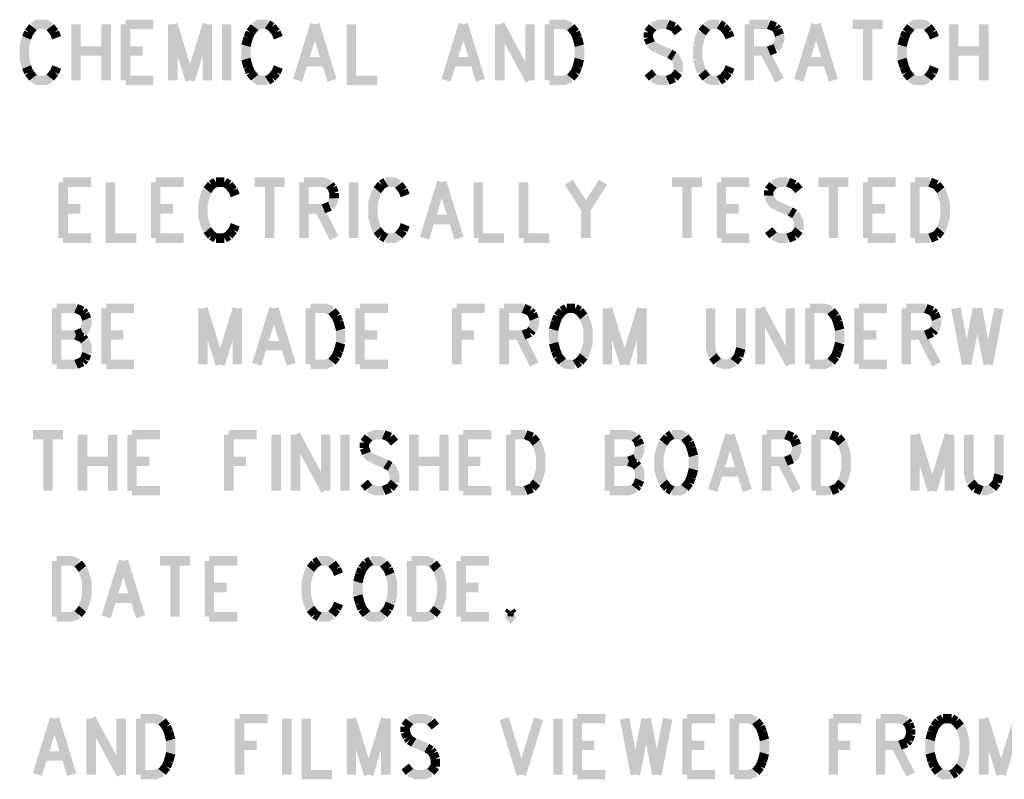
# Model space of a CAD drawing. Extents: x 7.3 to 19.8, y 4.7 to 11.6.
# Tile 3 of 14: x 9 to 10.5, y 4.8 to 6. Entities that reach past the tile are written whole.
import ezdxf

# ---------------------------------------------------------------- set-up
doc = ezdxf.new("R2010")
doc.units = 0
doc.layers.add('DD_PHO', color=6, linetype='CONTINUOUS')

msp = doc.modelspace()

# ---------------------------------------------------------------- linework, layer by layer
at = {"layer": 'DD_PHO', "const_width": 0.015}
for points in [[(8.99613, 5.94187), (8.98931, 5.93343)], [(9.0234, 5.94187), (9.01659, 5.94609), (9.00295, 5.94609), (8.99613, 5.94187)], [(9.03022, 5.93343), (9.0234, 5.94187)], [(9.06431, 5.94609), (9.06431, 5.8575)], [(9.11204, 5.94609), (9.11204, 5.8575)], [(9.14272, 5.94609), (9.14272, 5.8575)], [(9.14272, 5.94609), (9.18704, 5.94609)], [(9.21772, 5.94609), (9.21772, 5.8575)], [(9.21772, 5.94609), (9.245, 5.8575)], [(9.27227, 5.94609), (9.245, 5.8575)], [(9.27227, 5.94609), (9.27227, 5.8575)], [(9.30295, 5.94609), (9.30295, 5.8575)], [(9.34727, 5.94187), (9.34045, 5.93343)], [(9.36772, 5.94609), (9.35409, 5.94609), (9.34727, 5.94187)], [(9.37454, 5.94187), (9.36772, 5.94609)], [(9.38136, 5.93343), (9.37454, 5.94187)], [(9.44272, 5.94609), (9.41545, 5.8575)], [(9.44272, 5.94609), (9.47, 5.8575)], [(9.50068, 5.94609), (9.50068, 5.8575), (9.54159, 5.8575)], [(9.67795, 5.94609), (9.65068, 5.8575)], [(9.67795, 5.94609), (9.70522, 5.8575)], [(9.7359, 5.94609), (9.7359, 5.8575)], [(9.7359, 5.94609), (9.78363, 5.8575)], [(9.78363, 5.94609), (9.78363, 5.8575)], [(9.81431, 5.94609), (9.81431, 5.8575)], [(9.81431, 5.94609), (9.83818, 5.94609), (9.8484, 5.94187)], [(9.8484, 5.94187), (9.85522, 5.93343)], [(9.97795, 5.94187), (9.97113, 5.93343)], [(10.00181, 5.94609), (9.98818, 5.94609), (9.97795, 5.94187)], [(10.01204, 5.94187), (10.00181, 5.94609)], [(10.01886, 5.93343), (10.01204, 5.94187)], [(10.06318, 5.94187), (10.05636, 5.93343)], [(10.08363, 5.94609), (10.07, 5.94609), (10.06318, 5.94187)], [(10.09045, 5.94187), (10.08363, 5.94609)], [(10.09727, 5.93343), (10.09045, 5.94187)], [(10.13136, 5.94609), (10.13136, 5.8575)], [(10.13136, 5.94609), (10.16204, 5.94609)], [(10.16204, 5.94609), (10.17227, 5.94187)], [(10.17227, 5.94187), (10.17568, 5.93765)], [(10.17568, 5.93765), (10.17909, 5.92921)], [(10.23704, 5.94609), (10.20977, 5.8575)], [(10.23704, 5.94609), (10.26431, 5.8575)], [(10.295, 5.94609), (10.34272, 5.94609)], [(10.31886, 5.94609), (10.31886, 5.8575)], [(10.38704, 5.94187), (10.38022, 5.93343)], [(10.41431, 5.94187), (10.4075, 5.94609), (10.39386, 5.94609), (10.38704, 5.94187)], [(10.42113, 5.93343), (10.41431, 5.94187)], [(10.45522, 5.94609), (10.45522, 5.8575)], [(10.50295, 5.94609), (10.50295, 5.8575)], [(8.9859, 5.925), (8.9825, 5.91234), (8.9825, 5.89125), (8.9859, 5.87859)], [(8.98931, 5.93343), (8.9859, 5.925)], [(9.03363, 5.925), (9.03022, 5.93343)], [(9.33704, 5.925), (9.33363, 5.91234)], [(9.34045, 5.93343), (9.33704, 5.925)], [(9.38477, 5.925), (9.38136, 5.93343)], [(9.85522, 5.93343), (9.85863, 5.925)], [(9.85863, 5.925), (9.86204, 5.91234)], [(9.97113, 5.93343), (9.97113, 5.925)], [(9.97113, 5.925), (9.97454, 5.91656)], [(10.05636, 5.93343), (10.05295, 5.925), (10.04954, 5.91234)], [(10.10068, 5.925), (10.09727, 5.93343)], [(10.17909, 5.92921), (10.17909, 5.92078), (10.17568, 5.91234), (10.17227, 5.90812)], [(10.37681, 5.925), (10.3734, 5.91234)], [(10.38022, 5.93343), (10.37681, 5.925)], [(10.42454, 5.925), (10.42113, 5.93343)], [(9.33363, 5.91234), (9.33363, 5.89125)], [(9.86204, 5.91234), (9.86204, 5.89125)], [(9.97454, 5.91656), (9.97795, 5.91234), (9.98477, 5.90812)], [(9.98477, 5.90812), (10.00522, 5.89968)], [(10.04954, 5.91234), (10.04954, 5.89125)], [(10.17227, 5.90812), (10.16204, 5.9039)], [(10.3734, 5.91234), (10.3734, 5.89125)], [(9.06431, 5.9039), (9.11204, 5.9039)], [(9.14272, 5.9039), (9.17, 5.9039)], [(9.33363, 5.89125), (9.33704, 5.87859)], [(9.86204, 5.89125), (9.85863, 5.87859)], [(10.00522, 5.89968), (10.01204, 5.89546)], [(10.01204, 5.89546), (10.01545, 5.89125), (10.01886, 5.88281), (10.01886, 5.87015)], [(10.04954, 5.89125), (10.05295, 5.87859), (10.05636, 5.87015)], [(10.16204, 5.9039), (10.13136, 5.9039)], [(10.15522, 5.9039), (10.17909, 5.8575)], [(10.3734, 5.89125), (10.37681, 5.87859)], [(10.45522, 5.9039), (10.50295, 5.9039)], [(8.9859, 5.87859), (8.98931, 5.87015)], [(9.03022, 5.87015), (9.03363, 5.87859)], [(9.33704, 5.87859), (9.34045, 5.87015)], [(9.38136, 5.87015), (9.38477, 5.87859)], [(9.42568, 5.88703), (9.45977, 5.88703)], [(9.6609, 5.88703), (9.695, 5.88703)], [(9.85863, 5.87859), (9.85522, 5.87015)], [(10.09727, 5.87015), (10.10068, 5.87859)], [(10.22, 5.88703), (10.25409, 5.88703)], [(10.37681, 5.87859), (10.38022, 5.87015)], [(10.42113, 5.87015), (10.42454, 5.87859)], [(8.98931, 5.87015), (8.99613, 5.86171)], [(8.99613, 5.86171), (9.00295, 5.8575), (9.01659, 5.8575), (9.0234, 5.86171)], [(9.0234, 5.86171), (9.03022, 5.87015)], [(9.34045, 5.87015), (9.34727, 5.86171)], [(9.34727, 5.86171), (9.35409, 5.8575), (9.36772, 5.8575)], [(9.36772, 5.8575), (9.37454, 5.86171)], [(9.37454, 5.86171), (9.38136, 5.87015)], [(9.8484, 5.86171), (9.83818, 5.8575), (9.81431, 5.8575)], [(9.85522, 5.87015), (9.8484, 5.86171)], [(9.97795, 5.86171), (9.97113, 5.87015)], [(10.00181, 5.8575), (9.98818, 5.8575), (9.97795, 5.86171)], [(10.01204, 5.86171), (10.00181, 5.8575)], [(10.01886, 5.87015), (10.01204, 5.86171)], [(10.05636, 5.87015), (10.06318, 5.86171)], [(10.06318, 5.86171), (10.07, 5.8575), (10.08363, 5.8575)], [(10.08363, 5.8575), (10.09045, 5.86171)], [(10.09045, 5.86171), (10.09727, 5.87015)], [(10.38022, 5.87015), (10.38704, 5.86171)], [(10.38704, 5.86171), (10.39386, 5.8575), (10.4075, 5.8575), (10.41431, 5.86171)], [(10.41431, 5.86171), (10.42113, 5.87015)], [(9.14272, 5.8575), (9.18704, 5.8575)], [(9.04386, 5.69609), (9.04386, 5.6075)], [(9.04386, 5.69609), (9.08818, 5.69609)], [(9.11886, 5.69609), (9.11886, 5.6075), (9.15977, 5.6075)], [(9.19045, 5.69609), (9.19045, 5.6075)], [(9.19045, 5.69609), (9.23477, 5.69609)], [(9.27909, 5.69187), (9.27227, 5.68343)], [(9.2859, 5.69609), (9.27909, 5.69187)], [(9.29954, 5.69609), (9.2859, 5.69609)], [(9.30636, 5.69187), (9.29954, 5.69609)], [(9.31318, 5.68343), (9.30636, 5.69187)], [(9.34727, 5.69609), (9.395, 5.69609)], [(9.37113, 5.69609), (9.37113, 5.6075)], [(9.42568, 5.69609), (9.42568, 5.6075)], [(9.42568, 5.69609), (9.45636, 5.69609), (9.46659, 5.69187)], [(9.46659, 5.69187), (9.47, 5.68765)], [(9.50409, 5.69609), (9.50409, 5.6075)], [(9.5484, 5.69187), (9.54159, 5.68343)], [(9.55522, 5.69609), (9.5484, 5.69187)], [(9.57568, 5.69187), (9.56886, 5.69609), (9.55522, 5.69609)], [(9.5825, 5.68343), (9.57568, 5.69187)], [(9.64386, 5.69609), (9.61659, 5.6075)], [(9.64386, 5.69609), (9.67113, 5.6075)], [(9.70181, 5.69609), (9.70181, 5.6075)], [(9.7734, 5.69609), (9.7734, 5.6075)], [(9.845, 5.69609), (9.87227, 5.6539)], [(9.89954, 5.69609), (9.87227, 5.6539)], [(10.00863, 5.69609), (10.05636, 5.69609)], [(10.0325, 5.69609), (10.0325, 5.6075)], [(10.08704, 5.69609), (10.08704, 5.6075)], [(10.08704, 5.69609), (10.13136, 5.69609)], [(10.16886, 5.69187), (10.16204, 5.68343)], [(10.19272, 5.69609), (10.17909, 5.69609), (10.16886, 5.69187)], [(10.20295, 5.69187), (10.19272, 5.69609)], [(10.20977, 5.68343), (10.20295, 5.69187)], [(10.24045, 5.69609), (10.28818, 5.69609)], [(10.26431, 5.69609), (10.26431, 5.6075)], [(10.31886, 5.69609), (10.31886, 5.6075)], [(10.31886, 5.69609), (10.36318, 5.69609)], [(10.39386, 5.69609), (10.39386, 5.6075)], [(10.39386, 5.69609), (10.41772, 5.69609)], [(10.41772, 5.69609), (10.42795, 5.69187)], [(10.42795, 5.69187), (10.43477, 5.68343)], [(9.27227, 5.68343), (9.26886, 5.675), (9.26545, 5.66234), (9.26545, 5.64125), (9.26886, 5.62859), (9.27227, 5.62015)], [(9.31659, 5.675), (9.31318, 5.68343)], [(9.47, 5.68765), (9.4734, 5.67921)], [(9.4734, 5.67921), (9.4734, 5.67078)], [(9.54159, 5.68343), (9.53818, 5.675), (9.53477, 5.66234), (9.53477, 5.64125), (9.53818, 5.62859), (9.54159, 5.62015)], [(9.5859, 5.675), (9.5825, 5.68343)], [(10.16204, 5.68343), (10.16204, 5.675)], [(10.16204, 5.675), (10.16545, 5.66656), (10.16886, 5.66234), (10.17568, 5.65812)], [(10.43477, 5.68343), (10.43818, 5.675), (10.44159, 5.66234), (10.44159, 5.64125), (10.43818, 5.62859), (10.43477, 5.62015)], [(9.46659, 5.65812), (9.45636, 5.6539)], [(9.4734, 5.67078), (9.47, 5.66234), (9.46659, 5.65812)], [(10.17568, 5.65812), (10.19613, 5.64968)], [(9.04386, 5.6539), (9.07113, 5.6539)], [(9.19045, 5.6539), (9.21772, 5.6539)], [(9.45636, 5.6539), (9.42568, 5.6539)], [(9.44954, 5.6539), (9.4734, 5.6075)], [(9.87227, 5.6539), (9.87227, 5.6075)], [(10.08704, 5.6539), (10.11431, 5.6539)], [(10.19613, 5.64968), (10.20295, 5.64546)], [(10.20295, 5.64546), (10.20636, 5.64125), (10.20977, 5.63281), (10.20977, 5.62015)], [(10.31886, 5.6539), (10.34613, 5.6539)], [(9.31318, 5.62015), (9.31659, 5.62859)], [(9.5825, 5.62015), (9.5859, 5.62859)], [(9.62681, 5.63703), (9.6609, 5.63703)], [(9.27227, 5.62015), (9.27909, 5.61171)], [(9.27909, 5.61171), (9.2859, 5.6075)], [(9.29954, 5.6075), (9.30636, 5.61171)], [(9.30636, 5.61171), (9.31318, 5.62015)], [(9.54159, 5.62015), (9.5484, 5.61171)], [(9.5484, 5.61171), (9.55522, 5.6075)], [(9.55522, 5.6075), (9.56886, 5.6075), (9.57568, 5.61171)], [(9.57568, 5.61171), (9.5825, 5.62015)], [(10.16886, 5.61171), (10.16204, 5.62015)], [(10.19272, 5.6075), (10.17909, 5.6075), (10.16886, 5.61171)], [(10.20295, 5.61171), (10.19272, 5.6075)], [(10.20977, 5.62015), (10.20295, 5.61171)], [(10.42795, 5.61171), (10.41772, 5.6075)], [(10.43477, 5.62015), (10.42795, 5.61171)], [(9.04386, 5.6075), (9.08818, 5.6075)], [(9.19045, 5.6075), (9.23477, 5.6075)], [(9.2859, 5.6075), (9.29954, 5.6075)], [(9.70181, 5.6075), (9.74272, 5.6075)], [(9.7734, 5.6075), (9.81431, 5.6075)], [(10.08704, 5.6075), (10.13136, 5.6075)], [(10.31886, 5.6075), (10.36318, 5.6075)], [(10.41772, 5.6075), (10.39386, 5.6075)], [(9.03363, 5.49609), (9.03363, 5.4075)], [(9.03363, 5.49609), (9.06431, 5.49609)], [(9.06431, 5.49609), (9.07454, 5.49187)], [(9.07454, 5.49187), (9.07795, 5.48765)], [(9.07795, 5.48765), (9.08136, 5.47921)], [(9.11204, 5.49609), (9.11204, 5.4075)], [(9.11204, 5.49609), (9.15636, 5.49609)], [(9.26545, 5.49609), (9.26545, 5.4075)], [(9.26545, 5.49609), (9.29272, 5.4075)], [(9.32, 5.49609), (9.29272, 5.4075)], [(9.32, 5.49609), (9.32, 5.4075)], [(9.37795, 5.49609), (9.35068, 5.4075)], [(9.37795, 5.49609), (9.40522, 5.4075)], [(9.4359, 5.49609), (9.4359, 5.4075)], [(9.4359, 5.49609), (9.45977, 5.49609), (9.47, 5.49187)], [(9.47, 5.49187), (9.47681, 5.48343)], [(9.51431, 5.49609), (9.51431, 5.4075)], [(9.51431, 5.49609), (9.55863, 5.49609)], [(9.66772, 5.49609), (9.66772, 5.4075)], [(9.66772, 5.49609), (9.71204, 5.49609)], [(9.74272, 5.49609), (9.74272, 5.4075)], [(9.74272, 5.49609), (9.7734, 5.49609)], [(9.7734, 5.49609), (9.78363, 5.49187)], [(9.78363, 5.49187), (9.78704, 5.48765)], [(9.78704, 5.48765), (9.79045, 5.47921)], [(9.83477, 5.49187), (9.82795, 5.48343)], [(9.84159, 5.49609), (9.83477, 5.49187)], [(9.85522, 5.49609), (9.84159, 5.49609)], [(9.86204, 5.49187), (9.85522, 5.49609)], [(9.86886, 5.48343), (9.86204, 5.49187)], [(9.90636, 5.49609), (9.90636, 5.4075)], [(9.90636, 5.49609), (9.93363, 5.4075)], [(9.9609, 5.49609), (9.93363, 5.4075)], [(9.9609, 5.49609), (9.9609, 5.4075)], [(10.07, 5.49609), (10.07, 5.43281), (10.0734, 5.42015)], [(10.11772, 5.43281), (10.11772, 5.49609)], [(10.1484, 5.49609), (10.1484, 5.4075)], [(10.1484, 5.49609), (10.19613, 5.4075)], [(10.19613, 5.49609), (10.19613, 5.4075)], [(10.22681, 5.49609), (10.22681, 5.4075)], [(10.22681, 5.49609), (10.25068, 5.49609), (10.2609, 5.49187)], [(10.2609, 5.49187), (10.26772, 5.48343)], [(10.30522, 5.49609), (10.30522, 5.4075)], [(10.30522, 5.49609), (10.34954, 5.49609)], [(10.38022, 5.49609), (10.38022, 5.4075)], [(10.38022, 5.49609), (10.4109, 5.49609)], [(10.4109, 5.49609), (10.42113, 5.49187)], [(10.42113, 5.49187), (10.42454, 5.48765)], [(10.42454, 5.48765), (10.42795, 5.47921)], [(10.45863, 5.49609), (10.47568, 5.4075)], [(10.49272, 5.49609), (10.47568, 5.4075)], [(10.49272, 5.49609), (10.50977, 5.4075)], [(10.52681, 5.49609), (10.50977, 5.4075)], [(9.08136, 5.47921), (9.08136, 5.47078), (9.07795, 5.46234), (9.07454, 5.45812)], [(9.47681, 5.48343), (9.48022, 5.475)], [(9.48022, 5.475), (9.48363, 5.46234)], [(9.79045, 5.47921), (9.79045, 5.47078), (9.78704, 5.46234)], [(9.82454, 5.475), (9.82113, 5.46234)], [(9.82795, 5.48343), (9.82454, 5.475)], [(9.86886, 5.42015), (9.87227, 5.42859), (9.87568, 5.44125), (9.87568, 5.46234), (9.87227, 5.475), (9.86886, 5.48343)], [(10.26772, 5.48343), (10.27113, 5.475)], [(10.27113, 5.475), (10.27454, 5.46234)], [(10.42795, 5.47921), (10.42795, 5.47078), (10.42454, 5.46234)], [(9.03363, 5.4539), (9.06431, 5.4539)], [(9.07454, 5.45812), (9.06431, 5.4539)], [(9.06431, 5.4539), (9.07454, 5.44968)], [(9.11204, 5.4539), (9.13931, 5.4539)], [(9.48363, 5.46234), (9.48363, 5.44125)], [(9.51431, 5.4539), (9.54159, 5.4539)], [(9.66772, 5.4539), (9.695, 5.4539)], [(9.7734, 5.4539), (9.74272, 5.4539)], [(9.76659, 5.4539), (9.79045, 5.4075)], [(9.78363, 5.45812), (9.7734, 5.4539)], [(9.78704, 5.46234), (9.78363, 5.45812)], [(9.82113, 5.46234), (9.82113, 5.44125)], [(10.27454, 5.46234), (10.27454, 5.44125)], [(10.30522, 5.4539), (10.3325, 5.4539)], [(10.4109, 5.4539), (10.38022, 5.4539)], [(10.40409, 5.4539), (10.42795, 5.4075)], [(10.42113, 5.45812), (10.4109, 5.4539)], [(10.42454, 5.46234), (10.42113, 5.45812)], [(9.07454, 5.44968), (9.07795, 5.44546)], [(9.07795, 5.44546), (9.08136, 5.43703), (9.08136, 5.42437)], [(9.48363, 5.44125), (9.48022, 5.42859)], [(9.82113, 5.44125), (9.82454, 5.42859)], [(10.27454, 5.44125), (10.27113, 5.42859)], [(9.08136, 5.42437), (9.07795, 5.41593)], [(9.3609, 5.43703), (9.395, 5.43703)], [(9.48022, 5.42859), (9.47681, 5.42015)], [(9.82454, 5.42859), (9.82795, 5.42015)], [(10.11431, 5.42015), (10.11772, 5.43281)], [(10.27113, 5.42859), (10.26772, 5.42015)], [(9.06431, 5.4075), (9.03363, 5.4075)], [(9.07454, 5.41171), (9.06431, 5.4075)], [(9.07795, 5.41593), (9.07454, 5.41171)], [(9.11204, 5.4075), (9.15636, 5.4075)], [(9.47, 5.41171), (9.45977, 5.4075), (9.4359, 5.4075)], [(9.47681, 5.42015), (9.47, 5.41171)], [(9.51431, 5.4075), (9.55863, 5.4075)], [(9.82795, 5.42015), (9.83477, 5.41171)], [(9.83477, 5.41171), (9.84159, 5.4075), (9.85522, 5.4075)], [(9.85522, 5.4075), (9.86204, 5.41171)], [(9.86204, 5.41171), (9.86886, 5.42015)], [(10.0734, 5.42015), (10.08022, 5.41171)], [(10.08022, 5.41171), (10.09045, 5.4075), (10.09727, 5.4075), (10.1075, 5.41171)], [(10.1075, 5.41171), (10.11431, 5.42015)], [(10.2609, 5.41171), (10.25068, 5.4075), (10.22681, 5.4075)], [(10.26772, 5.42015), (10.2609, 5.41171)], [(10.30522, 5.4075), (10.34954, 5.4075)], [(8.99613, 5.29609), (9.04386, 5.29609)], [(9.02, 5.29609), (9.02, 5.2075)], [(9.07454, 5.29609), (9.07454, 5.2075)], [(9.12227, 5.29609), (9.12227, 5.2075)], [(9.15295, 5.29609), (9.15295, 5.2075)], [(9.15295, 5.29609), (9.19727, 5.29609)], [(9.30636, 5.29609), (9.30636, 5.2075)], [(9.30636, 5.29609), (9.35068, 5.29609)], [(9.38136, 5.29609), (9.38136, 5.2075)], [(9.41204, 5.29609), (9.41204, 5.2075)], [(9.41204, 5.29609), (9.45977, 5.2075)], [(9.45977, 5.29609), (9.45977, 5.2075)], [(9.49045, 5.29609), (9.49045, 5.2075)], [(9.52795, 5.29187), (9.52113, 5.28343)], [(9.52113, 5.28343), (9.52113, 5.275)], [(9.55181, 5.29609), (9.53818, 5.29609), (9.52795, 5.29187)], [(9.56204, 5.29187), (9.55181, 5.29609)], [(9.56886, 5.28343), (9.56204, 5.29187)], [(9.59954, 5.29609), (9.59954, 5.2075)], [(9.64727, 5.29609), (9.64727, 5.2075)], [(9.67795, 5.29609), (9.67795, 5.2075)], [(9.67795, 5.29609), (9.72227, 5.29609)], [(9.75295, 5.29609), (9.75295, 5.2075)], [(9.75295, 5.29609), (9.77681, 5.29609)], [(9.77681, 5.29609), (9.78704, 5.29187)], [(9.78704, 5.29187), (9.79386, 5.28343)], [(9.79386, 5.28343), (9.79727, 5.275), (9.80068, 5.26234), (9.80068, 5.24125), (9.79727, 5.22859), (9.79386, 5.22015)], [(9.90977, 5.29609), (9.90977, 5.2075)], [(9.90977, 5.29609), (9.94045, 5.29609), (9.95068, 5.29187)], [(9.95068, 5.29187), (9.95409, 5.28765)], [(9.95409, 5.28765), (9.9575, 5.27921)], [(9.995, 5.28343), (9.99159, 5.275), (9.98818, 5.26234), (9.98818, 5.24125), (9.99159, 5.22859), (9.995, 5.22015)], [(10.00181, 5.29187), (9.995, 5.28343)], [(10.00863, 5.29609), (10.00181, 5.29187)], [(10.02909, 5.29187), (10.02227, 5.29609), (10.00863, 5.29609)], [(10.0359, 5.28343), (10.02909, 5.29187)], [(10.03931, 5.275), (10.0359, 5.28343)], [(10.10068, 5.29609), (10.0734, 5.2075)], [(10.10068, 5.29609), (10.12795, 5.2075)], [(10.15863, 5.29609), (10.15863, 5.2075)], [(10.15863, 5.29609), (10.18931, 5.29609)], [(10.18931, 5.29609), (10.19954, 5.29187)], [(10.19954, 5.29187), (10.20295, 5.28765)], [(10.20295, 5.28765), (10.20636, 5.27921)], [(10.23704, 5.29609), (10.23704, 5.2075)], [(10.23704, 5.29609), (10.2609, 5.29609)], [(10.2609, 5.29609), (10.27113, 5.29187)], [(10.27113, 5.29187), (10.27795, 5.28343)], [(10.27795, 5.28343), (10.28136, 5.275), (10.28477, 5.26234), (10.28477, 5.24125), (10.28136, 5.22859), (10.27795, 5.22015)], [(10.39386, 5.29609), (10.39386, 5.2075)], [(10.39386, 5.29609), (10.42113, 5.2075)], [(10.4484, 5.29609), (10.42113, 5.2075)], [(10.4484, 5.29609), (10.4484, 5.2075)], [(10.47909, 5.29609), (10.47909, 5.23281), (10.4825, 5.22015)], [(10.52681, 5.23281), (10.52681, 5.29609)], [(9.52113, 5.275), (9.52454, 5.26656)], [(9.52454, 5.26656), (9.52795, 5.26234), (9.53477, 5.25812)], [(9.9575, 5.27921), (9.9575, 5.27078), (9.95409, 5.26234), (9.95068, 5.25812)], [(10.04272, 5.26234), (10.03931, 5.275)], [(10.20636, 5.27921), (10.20636, 5.27078), (10.20295, 5.26234), (10.19954, 5.25812)], [(9.07454, 5.2539), (9.12227, 5.2539)], [(9.15295, 5.2539), (9.18022, 5.2539)], [(9.30636, 5.2539), (9.33363, 5.2539)], [(9.53477, 5.25812), (9.55522, 5.24968)], [(9.59954, 5.2539), (9.64727, 5.2539)], [(9.67795, 5.2539), (9.70522, 5.2539)], [(9.90977, 5.2539), (9.94045, 5.2539)], [(9.95068, 5.25812), (9.94045, 5.2539)], [(9.94045, 5.2539), (9.95068, 5.24968)], [(10.04272, 5.24125), (10.04272, 5.26234)], [(10.18931, 5.2539), (10.15863, 5.2539)], [(10.1825, 5.2539), (10.20636, 5.2075)], [(10.19954, 5.25812), (10.18931, 5.2539)], [(9.55522, 5.24968), (9.56204, 5.24546)], [(9.56204, 5.24546), (9.56545, 5.24125), (9.56886, 5.23281), (9.56886, 5.22015)], [(9.95068, 5.24968), (9.95409, 5.24546)], [(9.95409, 5.24546), (9.9575, 5.23703), (9.9575, 5.22437)], [(10.03931, 5.22859), (10.04272, 5.24125)], [(10.08363, 5.23703), (10.11772, 5.23703)], [(9.52795, 5.21171), (9.52113, 5.22015)], [(9.56886, 5.22015), (9.56204, 5.21171)], [(9.79386, 5.22015), (9.78704, 5.21171)], [(9.9575, 5.22437), (9.95409, 5.21593)], [(9.995, 5.22015), (10.00181, 5.21171)], [(10.02909, 5.21171), (10.0359, 5.22015)], [(10.0359, 5.22015), (10.03931, 5.22859)], [(10.27795, 5.22015), (10.27113, 5.21171)], [(10.4825, 5.22015), (10.48931, 5.21171)], [(10.51659, 5.21171), (10.5234, 5.22015)], [(10.5234, 5.22015), (10.52681, 5.23281)], [(9.15295, 5.2075), (9.19727, 5.2075)], [(9.55181, 5.2075), (9.53818, 5.2075), (9.52795, 5.21171)], [(9.56204, 5.21171), (9.55181, 5.2075)], [(9.67795, 5.2075), (9.72227, 5.2075)], [(9.77681, 5.2075), (9.75295, 5.2075)], [(9.78704, 5.21171), (9.77681, 5.2075)], [(9.95068, 5.21171), (9.94045, 5.2075), (9.90977, 5.2075)], [(9.95409, 5.21593), (9.95068, 5.21171)], [(10.00181, 5.21171), (10.00863, 5.2075)], [(10.00863, 5.2075), (10.02227, 5.2075), (10.02909, 5.21171)], [(10.2609, 5.2075), (10.23704, 5.2075)], [(10.27113, 5.21171), (10.2609, 5.2075)], [(10.48931, 5.21171), (10.49954, 5.2075)], [(10.49954, 5.2075), (10.50636, 5.2075), (10.51659, 5.21171)], [(9.03363, 5.09609), (9.03363, 5.0075)], [(9.03363, 5.09609), (9.0575, 5.09609), (9.06772, 5.09187)], [(9.13931, 5.09609), (9.11204, 5.0075)], [(9.13931, 5.09609), (9.16659, 5.0075)], [(9.19727, 5.09609), (9.245, 5.09609)], [(9.22113, 5.09609), (9.22113, 5.0075)], [(9.27568, 5.09609), (9.27568, 5.0075)], [(9.27568, 5.09609), (9.32, 5.09609)], [(9.44954, 5.09609), (9.44272, 5.09187)], [(9.47, 5.09187), (9.46318, 5.09609), (9.44954, 5.09609)], [(9.53136, 5.09609), (9.52454, 5.09187)], [(9.55181, 5.09187), (9.545, 5.09609), (9.53136, 5.09609)], [(9.59613, 5.09609), (9.59613, 5.0075)], [(9.59613, 5.09609), (9.62, 5.09609), (9.63022, 5.09187)], [(9.67454, 5.09609), (9.67454, 5.0075)], [(9.67454, 5.09609), (9.71886, 5.09609)], [(9.06772, 5.09187), (9.07454, 5.08343)], [(9.07454, 5.08343), (9.07795, 5.075), (9.08136, 5.06234), (9.08136, 5.04125), (9.07795, 5.02859), (9.07454, 5.02015)], [(9.4359, 5.08343), (9.4325, 5.075), (9.42909, 5.06234), (9.42909, 5.04125), (9.4325, 5.02859), (9.4359, 5.02015)], [(9.44272, 5.09187), (9.4359, 5.08343)], [(9.47681, 5.08343), (9.47, 5.09187)], [(9.48022, 5.075), (9.47681, 5.08343)], [(9.51772, 5.08343), (9.51431, 5.075)], [(9.52454, 5.09187), (9.51772, 5.08343)], [(9.55863, 5.08343), (9.55181, 5.09187)], [(9.56204, 5.075), (9.55863, 5.08343)], [(9.63022, 5.09187), (9.63704, 5.08343)], [(9.63704, 5.08343), (9.64045, 5.075), (9.64386, 5.06234), (9.64386, 5.04125), (9.64045, 5.02859), (9.63704, 5.02015)], [(9.51431, 5.075), (9.5109, 5.06234)], [(9.56204, 5.02859), (9.56545, 5.04125), (9.56545, 5.06234), (9.56204, 5.075)], [(9.27568, 5.0539), (9.30295, 5.0539)], [(9.5109, 5.06234), (9.5109, 5.04125)], [(9.67454, 5.0539), (9.70181, 5.0539)], [(9.12227, 5.03703), (9.15636, 5.03703)], [(9.5109, 5.04125), (9.51431, 5.02859)], [(9.07454, 5.02015), (9.06772, 5.01171)], [(9.4359, 5.02015), (9.44272, 5.01171)], [(9.47, 5.01171), (9.47681, 5.02015)], [(9.47681, 5.02015), (9.48022, 5.02859)], [(9.51431, 5.02859), (9.51772, 5.02015)], [(9.51772, 5.02015), (9.52454, 5.01171)], [(9.55181, 5.01171), (9.55863, 5.02015)], [(9.55863, 5.02015), (9.56204, 5.02859)], [(9.63704, 5.02015), (9.63022, 5.01171)], [(9.06772, 5.01171), (9.0575, 5.0075), (9.03363, 5.0075)], [(9.27568, 5.0075), (9.32, 5.0075)], [(9.44272, 5.01171), (9.44954, 5.0075)], [(9.44954, 5.0075), (9.46318, 5.0075), (9.47, 5.01171)], [(9.52454, 5.01171), (9.53136, 5.0075), (9.545, 5.0075), (9.55181, 5.01171)], [(9.63022, 5.01171), (9.62, 5.0075), (9.59613, 5.0075)], [(9.67454, 5.0075), (9.71886, 5.0075)], [(9.75295, 5.01593), (9.74954, 5.01171)], [(9.74954, 5.01171), (9.75295, 5.0075), (9.75636, 5.01171)], [(9.75636, 5.01171), (9.75295, 5.01593)], [(9.03022, 4.84609), (9.00295, 4.7575)], [(9.03022, 4.84609), (9.0575, 4.7575)], [(9.08818, 4.84609), (9.08818, 4.7575)], [(9.08818, 4.84609), (9.1359, 4.7575)], [(9.1359, 4.84609), (9.1359, 4.7575)], [(9.16659, 4.84609), (9.16659, 4.7575)], [(9.16659, 4.84609), (9.19045, 4.84609), (9.20068, 4.84187)], [(9.3234, 4.84609), (9.3234, 4.7575)], [(9.3234, 4.84609), (9.36772, 4.84609)], [(9.3984, 4.84609), (9.3984, 4.7575)], [(9.42909, 4.84609), (9.42909, 4.7575), (9.47, 4.7575)], [(9.50068, 4.84609), (9.50068, 4.7575)], [(9.50068, 4.84609), (9.52795, 4.7575)], [(9.55522, 4.84609), (9.52795, 4.7575)], [(9.55522, 4.84609), (9.55522, 4.7575)], [(9.62681, 4.84187), (9.61659, 4.84609), (9.60295, 4.84609), (9.59272, 4.84187)], [(9.74272, 4.84609), (9.77, 4.7575)], [(9.79727, 4.84609), (9.77, 4.7575)], [(9.82795, 4.84609), (9.82795, 4.7575)], [(9.85863, 4.84609), (9.85863, 4.7575)], [(9.85863, 4.84609), (9.90295, 4.84609)], [(9.93363, 4.84609), (9.95068, 4.7575)], [(9.96772, 4.84609), (9.95068, 4.7575)], [(9.96772, 4.84609), (9.98477, 4.7575)], [(10.00181, 4.84609), (9.98477, 4.7575)], [(10.0325, 4.84609), (10.0325, 4.7575)], [(10.0325, 4.84609), (10.07681, 4.84609)], [(10.1075, 4.84609), (10.1075, 4.7575)], [(10.1075, 4.84609), (10.13136, 4.84609), (10.14159, 4.84187)], [(10.26431, 4.84609), (10.26431, 4.7575)], [(10.26431, 4.84609), (10.30863, 4.84609)], [(10.33931, 4.84609), (10.33931, 4.7575)], [(10.33931, 4.84609), (10.37, 4.84609), (10.38022, 4.84187)], [(10.43818, 4.84609), (10.43136, 4.84187)], [(10.45181, 4.84609), (10.43818, 4.84609)], [(10.45863, 4.84187), (10.45181, 4.84609)], [(10.50295, 4.84609), (10.50295, 4.7575)], [(10.50295, 4.84609), (10.53022, 4.7575)], [(10.5575, 4.84609), (10.53022, 4.7575)], [(9.20068, 4.84187), (9.2075, 4.83343)], [(9.2075, 4.83343), (9.2109, 4.825)], [(9.59272, 4.84187), (9.5859, 4.83343)], [(9.5859, 4.83343), (9.5859, 4.825)], [(9.63363, 4.83343), (9.62681, 4.84187)], [(10.14159, 4.84187), (10.1484, 4.83343)], [(10.1484, 4.83343), (10.15181, 4.825)], [(10.38022, 4.84187), (10.38363, 4.83765)], [(10.38363, 4.83765), (10.38704, 4.82921)], [(10.42454, 4.83343), (10.42113, 4.825)], [(10.43136, 4.84187), (10.42454, 4.83343)], [(10.46545, 4.83343), (10.45863, 4.84187)], [(10.46545, 4.77015), (10.46886, 4.77859), (10.47227, 4.79125), (10.47227, 4.81234), (10.46886, 4.825), (10.46545, 4.83343)], [(9.2109, 4.825), (9.21431, 4.81234)], [(9.5859, 4.825), (9.58931, 4.81656)], [(9.58931, 4.81656), (9.59272, 4.81234)], [(10.15181, 4.825), (10.15522, 4.81234)], [(10.38704, 4.82078), (10.38363, 4.81234)], [(10.38704, 4.82921), (10.38704, 4.82078)], [(10.42113, 4.825), (10.41772, 4.81234)], [(9.21431, 4.81234), (9.21431, 4.79125)], [(9.3234, 4.8039), (9.35068, 4.8039)], [(9.59272, 4.81234), (9.59954, 4.80812)], [(9.59954, 4.80812), (9.62, 4.79968)], [(9.62, 4.79968), (9.62681, 4.79546)], [(9.85863, 4.8039), (9.8859, 4.8039)], [(10.0325, 4.8039), (10.05977, 4.8039)], [(10.15522, 4.81234), (10.15522, 4.79125)], [(10.26431, 4.8039), (10.29159, 4.8039)], [(10.37, 4.8039), (10.33931, 4.8039)], [(10.36318, 4.8039), (10.38704, 4.7575)], [(10.38022, 4.80812), (10.37, 4.8039)], [(10.38363, 4.81234), (10.38022, 4.80812)], [(10.41772, 4.81234), (10.41772, 4.79125)], [(9.01318, 4.78703), (9.04727, 4.78703)], [(9.21431, 4.79125), (9.2109, 4.77859)], [(9.62681, 4.79546), (9.63022, 4.79125)], [(9.63022, 4.79125), (9.63363, 4.78281)], [(9.63363, 4.78281), (9.63363, 4.77015)], [(10.15522, 4.79125), (10.15181, 4.77859)], [(10.41772, 4.79125), (10.42113, 4.77859)], [(9.2075, 4.77015), (9.20068, 4.76171)], [(9.2109, 4.77859), (9.2075, 4.77015)], [(9.59272, 4.76171), (9.5859, 4.77015)], [(9.63363, 4.77015), (9.62681, 4.76171)], [(10.1484, 4.77015), (10.14159, 4.76171)], [(10.15181, 4.77859), (10.1484, 4.77015)], [(10.42113, 4.77859), (10.42454, 4.77015)], [(10.42454, 4.77015), (10.43136, 4.76171)], [(10.45863, 4.76171), (10.46545, 4.77015)], [(9.20068, 4.76171), (9.19045, 4.7575), (9.16659, 4.7575)], [(9.62681, 4.76171), (9.61659, 4.7575), (9.60295, 4.7575), (9.59272, 4.76171)], [(9.85863, 4.7575), (9.90295, 4.7575)], [(10.0325, 4.7575), (10.07681, 4.7575)], [(10.14159, 4.76171), (10.13136, 4.7575), (10.1075, 4.7575)], [(10.43136, 4.76171), (10.43818, 4.7575), (10.45181, 4.7575)], [(10.45181, 4.7575), (10.45863, 4.76171)]]:
    msp.add_lwpolyline(points, dxfattribs=at)

doc.saveas('drawing.dxf')
